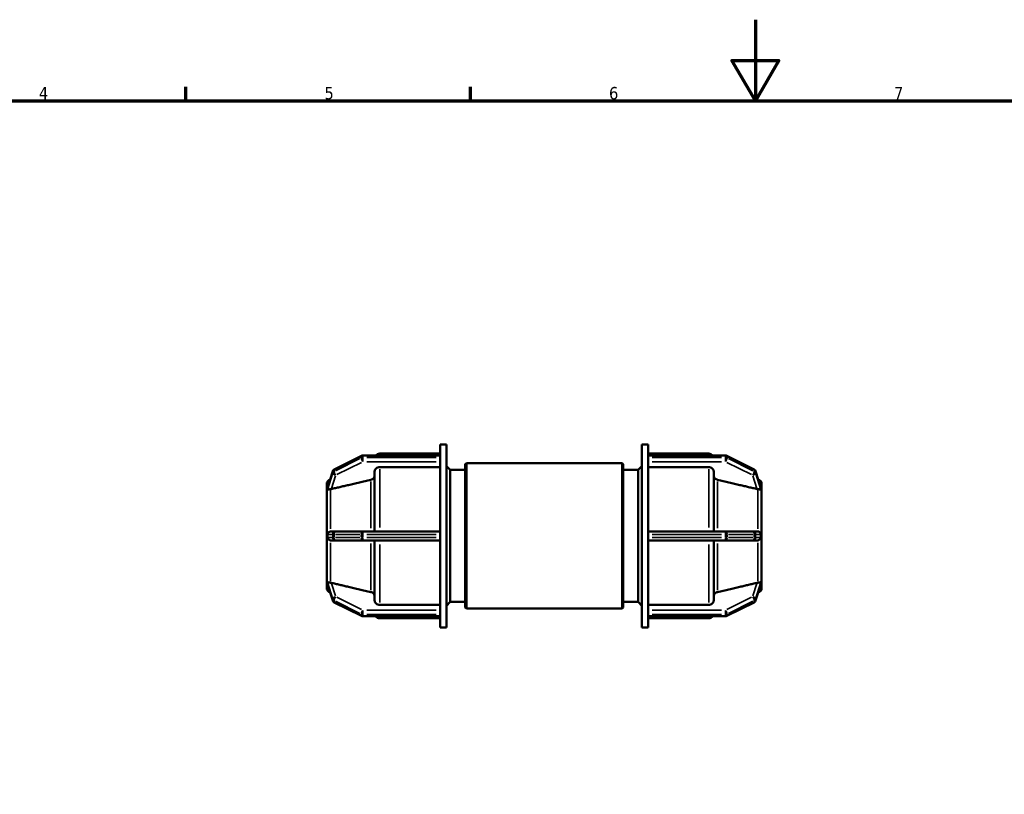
# Model space of a CAD drawing. Header units: millimetres. Extents: x 0 to 902, y -116 to 594.
# Tile 6 of 8: x 239 to 482, y 403 to 594. Entities that reach past the tile are written whole.
import ezdxf

# ---------------------------------------------------------------- set-up
doc = ezdxf.new("R2010")
doc.units = ezdxf.units.MM
for name, color, linetype, lineweight in [('Border (ANSI)', 7, 'Continuous', 70), ('Visible (ANSI)', 7, 'Continuous', 50), ('Visible Narrow (ANSI)', 7, 'Continuous', 35)]:
    doc.layers.add(name, color=color, linetype=linetype, lineweight=lineweight)
doc.styles.add('Note Text (ANSI)', font='tahoma.ttf')

# ---------------------------------------------------------------- blocks, each defined once
blk = doc.blocks.new('Borders Default Border')
at = {"layer": 'Border (ANSI)'}
for p, q in [((280.33, 574), (280.33, 577.45)), ((350.42, 574), (350.42, 577.45))]:
    blk.add_line(p, q, dxfattribs=at)
at = {"layer": 'Border (ANSI)', "flags": 128}
for points in [[(420.5, 594), (420.5, 574), (414.73, 584), (426.27, 584), (420.5, 574)], [(20, 20), (20, 574), (821, 574), (821, 20), (20, 20)]]:
    blk.add_lwpolyline(points, dxfattribs=at)
at = {"layer": 'Border (ANSI)', "char_height": 3.05, "attachment_point": 7, "style": 'Note Text (ANSI)'}
for s, insert in [('4', (244.23, 574.4)), ('5', (314.48, 574.34)), ('6', (384.49, 574.34)), ('7', (454.6, 574.4))]:
    blk.add_mtext(s, dxfattribs=dict(at, insert=insert))

msp = doc.modelspace()

# ---------------------------------------------------------------- linework, layer by layer
at = {"layer": 'Visible (ANSI)'}
for p, q in [((342.932, 486.693), (342.932, 489.482)), ((342.932, 489.482), (344.482, 489.482)), ((344.482, 444.482), (344.482, 489.482)), ((392.582, 444.482), (392.582, 489.482)), ((392.582, 489.482), (394.132, 489.482)), ((394.132, 486.693), (394.132, 489.482)), ((328.062, 487.232), (342.932, 487.232)), ((394.132, 487.232), (409.002, 487.232)), ((323.577, 486.677), (316.888, 483.332)), ((342.932, 486.756), (323.913, 486.756)), ((342.932, 486.693), (342.932, 486.655)), ((342.932, 486.468), (342.932, 486.655)), ((342.932, 486.28), (342.932, 486.468)), ((342.932, 486.28), (342.932, 486.235)), ((342.932, 467.441), (342.932, 486.235)), ((349.132, 484.607), (349.382, 484.857)), ((349.132, 449.357), (349.132, 484.607)), ((349.382, 484.857), (349.382, 449.107)), ((349.382, 484.857), (387.682, 484.857)), ((387.682, 449.107), (387.682, 484.857)), ((387.932, 484.607), (387.682, 484.857)), ((387.932, 484.607), (387.932, 449.357)), ((394.132, 486.756), (413.151, 486.756)), ((394.132, 486.655), (394.132, 486.693)), ((394.132, 486.468), (394.132, 486.655)), ((394.132, 486.28), (394.132, 486.468)), ((394.132, 486.235), (394.132, 486.28)), ((394.132, 467.441), (394.132, 486.235)), ((413.486, 486.677), (420.176, 483.332)), ((316.509, 482.888), (315.22, 478.84)), ((326.812, 468.107), (326.812, 482.845)), ((342.932, 483.93), (328.062, 483.93)), ((345.412, 483.232), (344.482, 484.162)), ((345.412, 450.732), (345.412, 483.232)), ((345.412, 483.232), (349.132, 483.232)), ((387.932, 483.232), (391.652, 483.232)), ((391.652, 483.232), (392.582, 484.162)), ((391.652, 450.732), (391.652, 483.232)), ((409.002, 483.93), (394.132, 483.93)), ((410.252, 482.845), (410.252, 468.107)), ((420.555, 482.888), (421.844, 478.84)), ((315.032, 478.595), (315.032, 479.742)), ((422.032, 479.742), (422.032, 478.595)), ((315.033, 478.598), (315.032, 478.595)), ((315.032, 478.595), (315.032, 478.032)), ((315.032, 478.032), (315.032, 477.47)), ((315.032, 477.47), (315.033, 477.473)), ((315.033, 477.47), (315.032, 477.47)), ((315.032, 468.107), (315.032, 477.47)), ((422.031, 478.598), (422.032, 478.595)), ((422.032, 477.47), (422.031, 477.473)), ((422.031, 477.47), (422.032, 477.47)), ((422.032, 478.595), (422.032, 478.032)), ((422.032, 478.032), (422.032, 477.47)), ((422.032, 477.47), (422.032, 468.107)), ((315.033, 468.107), (315.032, 468.107)), ((315.032, 468.107), (315.032, 466.982)), ((317.223, 468.107), (316.144, 468.107)), ((323.913, 468.107), (317.223, 468.107)), ((342.932, 468.107), (323.913, 468.107)), ((413.151, 468.107), (394.132, 468.107)), ((419.841, 468.107), (413.151, 468.107)), ((420.92, 468.107), (419.841, 468.107)), ((422.031, 468.107), (422.032, 468.107)), ((422.032, 468.107), (422.032, 466.982)), ((315.032, 466.982), (315.032, 465.857)), ((315.032, 465.857), (315.033, 465.857)), ((315.032, 456.495), (315.032, 465.857)), ((316.144, 465.857), (317.223, 465.857)), ((317.223, 465.857), (323.913, 465.857)), ((323.913, 465.857), (342.932, 465.857)), ((326.812, 451.119), (326.812, 465.857)), ((342.932, 467.441), (342.932, 467.357)), ((342.932, 466.982), (342.932, 467.357)), ((342.932, 466.607), (342.932, 466.982)), ((342.932, 466.607), (342.932, 466.524)), ((342.932, 447.73), (342.932, 466.524)), ((394.132, 467.357), (394.132, 467.441)), ((394.132, 466.982), (394.132, 467.357)), ((394.132, 466.607), (394.132, 466.982)), ((394.132, 466.524), (394.132, 466.607)), ((394.132, 447.73), (394.132, 466.524)), ((394.132, 465.857), (413.151, 465.857)), ((410.252, 465.857), (410.252, 451.119)), ((413.151, 465.857), (419.841, 465.857)), ((419.841, 465.857), (420.92, 465.857)), ((422.032, 465.857), (422.031, 465.857)), ((422.032, 466.982), (422.032, 465.857)), ((422.032, 465.857), (422.032, 456.495)), ((315.032, 456.495), (315.032, 455.932)), ((315.032, 456.495), (315.033, 456.495)), ((315.033, 456.491), (315.032, 456.495)), ((315.032, 455.932), (315.032, 455.37)), ((422.031, 456.491), (422.032, 456.495)), ((422.032, 456.495), (422.031, 456.495)), ((422.032, 456.495), (422.032, 455.932)), ((422.032, 455.932), (422.032, 455.37)), ((315.032, 455.37), (315.033, 455.366)), ((315.032, 454.223), (315.032, 455.37)), ((315.22, 455.124), (316.509, 451.076)), ((421.844, 455.124), (420.555, 451.076)), ((422.032, 455.37), (422.031, 455.366)), ((422.032, 455.37), (422.032, 454.223)), ((316.888, 450.633), (323.577, 447.288)), ((345.412, 450.732), (344.482, 449.802)), ((345.412, 450.732), (349.132, 450.732)), ((387.932, 450.732), (391.652, 450.732)), ((391.652, 450.732), (392.582, 449.802)), ((420.176, 450.633), (413.486, 447.288)), ((328.062, 450.035), (342.932, 450.035)), ((349.132, 449.357), (349.382, 449.107)), ((349.382, 449.107), (387.682, 449.107)), ((387.932, 449.357), (387.682, 449.107)), ((394.132, 450.035), (409.002, 450.035)), ((323.913, 447.209), (342.932, 447.209)), ((328.062, 446.732), (342.932, 446.732)), ((342.932, 447.73), (342.932, 447.684)), ((342.932, 447.497), (342.932, 447.684)), ((342.932, 447.309), (342.932, 447.497)), ((342.932, 447.309), (342.932, 447.271)), ((342.932, 444.482), (342.932, 447.271)), ((394.132, 447.684), (394.132, 447.73)), ((394.132, 447.497), (394.132, 447.684)), ((394.132, 447.309), (394.132, 447.497)), ((394.132, 447.271), (394.132, 447.309)), ((394.132, 444.482), (394.132, 447.271)), ((413.151, 447.209), (394.132, 447.209)), ((394.132, 446.732), (409.002, 446.732)), ((342.932, 444.482), (344.482, 444.482)), ((392.582, 444.482), (394.132, 444.482))]:
    msp.add_line(p, q, dxfattribs=at)
for centre, radius, start, end in [((328.062, 485.982), 1.25, 90, 141.76838), ((409.002, 485.982), 1.25, 38.23162, 90), ((323.913, 486.006), 0.75, 90, 116.56505), ((413.151, 486.006), 0.75, 63.43495, 90), ((317.223, 482.661), 0.75, 116.56505, 162.34708), ((419.841, 482.661), 0.75, 17.65292, 63.43495), ((316.282, 479.742), 1.25, 108.54856, 180), ((420.782, 479.742), 1.25, 0, 71.45144), ((316.282, 454.223), 1.25, 180, 251.45144), ((420.782, 454.223), 1.25, 288.54856, 0), ((317.223, 451.304), 0.75, 197.65292, 243.43495), ((419.841, 451.304), 0.75, 296.56505, 342.34708), ((323.913, 447.959), 0.75, 243.43495, 270), ((328.062, 447.982), 1.25, 218.23162, 270), ((409.002, 447.982), 1.25, 270, 321.76838), ((413.151, 447.959), 0.75, 270, 296.56505)]:
    msp.add_arc(centre, radius, start, end, dxfattribs=at)
for points, knots in [([(328.062, 483.93), (327.908, 483.93), (327.726, 483.898), (327.441, 483.796), (327.287, 483.707), (327.069, 483.518), (326.966, 483.384), (326.848, 483.137), (326.812, 482.979), (326.812, 482.845)], [0, 0, 0, 0, 0.04625632, 0.04625632, 0.09254923, 0.09254923, 0.13888952, 0.13888952, 0.18527442, 0.18527442, 0.18527442, 0.18527442]), ([(410.252, 482.845), (410.252, 482.979), (410.216, 483.137), (410.098, 483.384), (409.995, 483.518), (409.776, 483.707), (409.623, 483.796), (409.338, 483.898), (409.156, 483.93), (409.002, 483.93)], [-0.18527442, -0.18527442, -0.18527442, -0.18527442, -0.13888952, -0.13888952, -0.09254923, -0.09254923, -0.04625632, -0.04625632, 0, 0, 0, 0]), ([(326.812, 481.834), (326.812, 481.7), (326.776, 481.542), (326.658, 481.295), (326.555, 481.161), (326.336, 480.972), (326.182, 480.883), (325.992, 480.814), (325.94, 480.799), (325.885, 480.786)], [0.18529469, 0.18529469, 0.18529469, 0.18529469, 0.23169983, 0.23169983, 0.2780623, 0.2780623, 0.32436409, 0.32436409, 0.33995169, 0.33995169, 0.33995169, 0.33995169]), ([(411.178, 480.786), (411.124, 480.799), (411.072, 480.814), (410.881, 480.883), (410.727, 480.972), (410.509, 481.161), (410.406, 481.295), (410.288, 481.542), (410.252, 481.7), (410.252, 481.834)], [0.40127139, 0.40127139, 0.40127139, 0.40127139, 0.41685898, 0.41685898, 0.46316077, 0.46316077, 0.50952325, 0.50952325, 0.55592839, 0.55592839, 0.55592839, 0.55592839]), ([(315.033, 478.598), (315.033, 478.58), (315.033, 478.561), (315.032, 478.367), (315.032, 478.193), (315.032, 478.032)], [0.72100783, 0.72100783, 0.72100783, 0.72100783, 0.73120945, 0.73120945, 0.82745692, 0.82745692, 0.82745692, 0.82745692]), ([(315.032, 478.032), (315.032, 477.872), (315.032, 477.696), (315.033, 477.509), (315.033, 477.491), (315.033, 477.473)], [0, 0, 0, 0, 0.09624747, 0.09624747, 0.10644908, 0.10644908, 0.10644908, 0.10644908]), ([(315.958, 478.487), (315.89, 478.479), (315.823, 478.47), (315.629, 478.44), (315.515, 478.415), (315.332, 478.366), (315.27, 478.345), (315.22, 478.348), (315.213, 478.356), (315.207, 478.373), (315.205, 478.381), (315.206, 478.391)], [-0.56200312, -0.56200312, -0.56200312, -0.56200312, -0.54022531, -0.54022531, -0.49448703, -0.49448703, -0.44917691, -0.44917691, -0.42577428, -0.42577428, -0.41171962, -0.41171962, -0.41171962, -0.41171962]), ([(315.206, 478.766), (315.206, 478.77), (315.206, 478.776), (315.208, 478.796), (315.212, 478.815), (315.22, 478.84)], [-0.434810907, -0.434810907, -0.434810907, -0.434810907, -0.426447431, -0.426447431, -0.405774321, -0.405774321, -0.405774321, -0.405774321]), ([(315.206, 478.391), (315.208, 478.461), (315.208, 478.527), (315.208, 478.647), (315.208, 478.707), (315.206, 478.766)], [0.377556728, 0.377556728, 0.377556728, 0.377556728, 0.413728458, 0.413728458, 0.449900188, 0.449900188, 0.449900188, 0.449900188]), ([(316.144, 478.519), (316.137, 478.518), (316.13, 478.516), (316.07, 478.503), (316.014, 478.493), (315.958, 478.487)], [0.246787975, 0.246787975, 0.246787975, 0.246787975, 0.248872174, 0.248872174, 0.26554333, 0.26554333, 0.26554333, 0.26554333]), ([(421.105, 478.487), (421.05, 478.493), (420.994, 478.503), (420.94, 478.515), (420.934, 478.516), (420.927, 478.518), (420.92, 478.519)], [0.472369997, 0.472369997, 0.472369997, 0.472369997, 0.489041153, 0.489041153, 0.489041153, 0.491125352, 0.491125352, 0.491125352, 0.491125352]), ([(421.858, 478.391), (421.858, 478.382), (421.858, 478.374), (421.852, 478.357), (421.845, 478.349), (421.797, 478.343), (421.733, 478.366), (421.553, 478.414), (421.453, 478.436), (421.266, 478.466), (421.188, 478.477), (421.105, 478.487)], [-0.18191806, -0.18191806, -0.18191806, -0.18191806, -0.16973428, -0.16973428, -0.14779047, -0.14779047, -0.09974817, -0.09974817, -0.05886536, -0.05886536, -0.03298317, -0.03298317, -0.03298317, -0.03298317]), ([(421.844, 478.841), (421.85, 478.82), (421.854, 478.803), (421.858, 478.781), (421.858, 478.773), (421.858, 478.766)], [-0.209915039, -0.209915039, -0.209915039, -0.209915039, -0.194228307, -0.194228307, -0.183032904, -0.183032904, -0.183032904, -0.183032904]), ([(421.858, 478.766), (421.856, 478.707), (421.855, 478.647), (421.855, 478.587), (421.855, 478.527), (421.856, 478.461), (421.858, 478.391)], [0.791285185, 0.791285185, 0.791285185, 0.791285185, 0.827456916, 0.827456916, 0.827456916, 0.863628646, 0.863628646, 0.863628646, 0.863628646]), ([(422.032, 478.032), (422.032, 478.193), (422.032, 478.367), (422.031, 478.561), (422.031, 478.58), (422.031, 478.598)], [0.41372846, 0.41372846, 0.41372846, 0.41372846, 0.50997593, 0.50997593, 0.52017754, 0.52017754, 0.52017754, 0.52017754]), ([(422.031, 477.473), (422.031, 477.491), (422.031, 477.509), (422.032, 477.696), (422.032, 477.872), (422.032, 478.032)], [0.30727938, 0.30727938, 0.30727938, 0.30727938, 0.31748099, 0.31748099, 0.41372846, 0.41372846, 0.41372846, 0.41372846]), ([(315.033, 468.107), (315.033, 468.071), (315.033, 468.034), (315.032, 467.653), (315.032, 467.303), (315.032, 466.982)], [0.72100783, 0.72100783, 0.72100783, 0.72100783, 0.73120945, 0.73120945, 0.82745692, 0.82745692, 0.82745692, 0.82745692]), ([(315.206, 467.357), (315.206, 467.366), (315.206, 467.374), (315.208, 467.41), (315.212, 467.44), (315.237, 467.533), (315.268, 467.596), (315.364, 467.742), (315.453, 467.84), (315.684, 467.998), (315.8, 468.051), (315.935, 468.084), (315.947, 468.086), (315.958, 468.089)], [-0.4133001, -0.4133001, -0.4133001, -0.4133001, -0.40775919, -0.40775919, -0.38919427, -0.38919427, -0.35408858, -0.35408858, -0.30276347, -0.30276347, -0.25994849, -0.25994849, -0.25587383, -0.25587383, -0.25587383, -0.25587383]), ([(315.958, 468.089), (316.014, 468.1), (316.07, 468.106), (316.13, 468.107), (316.137, 468.107), (316.144, 468.107)], [0.223497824, 0.223497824, 0.223497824, 0.223497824, 0.240168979, 0.240168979, 0.242253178, 0.242253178, 0.242253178, 0.242253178]), ([(420.92, 468.107), (420.927, 468.107), (420.934, 468.107), (420.94, 468.107), (420.994, 468.106), (421.05, 468.1), (421.105, 468.089)], [0.486956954, 0.486956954, 0.486956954, 0.486956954, 0.489041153, 0.489041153, 0.489041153, 0.50571231, 0.50571231, 0.50571231, 0.50571231]), ([(421.105, 468.089), (421.154, 468.079), (421.202, 468.065), (421.378, 468.001), (421.492, 467.93), (421.681, 467.765), (421.747, 467.679), (421.809, 467.566), (421.828, 467.525), (421.848, 467.456), (421.854, 467.429), (421.858, 467.386), (421.858, 467.372), (421.858, 467.357)], [-0.33205766, -0.33205766, -0.33205766, -0.33205766, -0.31354731, -0.31354731, -0.26028691, -0.26028691, -0.20670531, -0.20670531, -0.18078754, -0.18078754, -0.16518704, -0.16518704, -0.15708707, -0.15708707, -0.15708707, -0.15708707]), ([(422.032, 466.982), (422.032, 467.303), (422.032, 467.653), (422.031, 468.034), (422.031, 468.071), (422.031, 468.107)], [0.41372846, 0.41372846, 0.41372846, 0.41372846, 0.50997593, 0.50997593, 0.52017754, 0.52017754, 0.52017754, 0.52017754]), ([(315.032, 466.982), (315.032, 466.661), (315.032, 466.312), (315.033, 465.93), (315.033, 465.894), (315.033, 465.857)], [0, 0, 0, 0, 0.09624747, 0.09624747, 0.10644908, 0.10644908, 0.10644908, 0.10644908]), ([(315.958, 465.876), (315.954, 465.877), (315.949, 465.878), (315.828, 465.904), (315.714, 465.952), (315.472, 466.106), (315.373, 466.211), (315.277, 466.353), (315.251, 466.403), (315.221, 466.486), (315.214, 466.515), (315.207, 466.562), (315.205, 466.585), (315.206, 466.607)], [-0.55082396, -0.55082396, -0.55082396, -0.55082396, -0.54941909, -0.54941909, -0.51261876, -0.51261876, -0.46405534, -0.46405534, -0.43840384, -0.43840384, -0.42064761, -0.42064761, -0.40530506, -0.40530506, -0.40530506, -0.40530506]), ([(315.206, 466.607), (315.208, 466.736), (315.208, 466.862), (315.208, 467.103), (315.208, 467.229), (315.206, 467.357)], [0.377556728, 0.377556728, 0.377556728, 0.377556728, 0.413728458, 0.413728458, 0.449900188, 0.449900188, 0.449900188, 0.449900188]), ([(316.144, 465.857), (316.137, 465.857), (316.13, 465.857), (316.07, 465.859), (316.014, 465.865), (315.958, 465.876)], [0.246787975, 0.246787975, 0.246787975, 0.246787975, 0.248872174, 0.248872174, 0.26554333, 0.26554333, 0.26554333, 0.26554333]), ([(421.105, 465.876), (421.05, 465.865), (420.994, 465.859), (420.94, 465.858), (420.934, 465.857), (420.927, 465.857), (420.92, 465.857)], [0.472369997, 0.472369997, 0.472369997, 0.472369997, 0.489041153, 0.489041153, 0.489041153, 0.491125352, 0.491125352, 0.491125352, 0.491125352]), ([(421.858, 466.607), (421.858, 466.59), (421.858, 466.573), (421.852, 466.526), (421.845, 466.492), (421.801, 466.37), (421.744, 466.278), (421.583, 466.105), (421.486, 466.031), (421.289, 465.927), (421.198, 465.895), (421.105, 465.876)], [-0.15818524, -0.15818524, -0.15818524, -0.15818524, -0.14854563, -0.14854563, -0.13171415, -0.13171415, -0.09531334, -0.09531334, -0.06049053, -0.06049053, -0.0325611, -0.0325611, -0.0325611, -0.0325611]), ([(421.858, 467.357), (421.856, 467.229), (421.855, 467.103), (421.855, 466.982), (421.855, 466.862), (421.856, 466.736), (421.858, 466.607)], [0.791285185, 0.791285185, 0.791285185, 0.791285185, 0.827456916, 0.827456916, 0.827456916, 0.863628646, 0.863628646, 0.863628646, 0.863628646]), ([(422.031, 465.857), (422.031, 465.894), (422.031, 465.93), (422.032, 466.312), (422.032, 466.661), (422.032, 466.982)], [0.30727938, 0.30727938, 0.30727938, 0.30727938, 0.31748099, 0.31748099, 0.41372846, 0.41372846, 0.41372846, 0.41372846]), ([(315.033, 456.491), (315.033, 456.474), (315.033, 456.456), (315.032, 456.269), (315.032, 456.093), (315.032, 455.932)], [-0.10644907, -0.10644907, -0.10644907, -0.10644907, -0.09624747, -0.09624747, 0, 0, 0, 0]), ([(315.032, 455.932), (315.032, 455.772), (315.032, 455.598), (315.033, 455.404), (315.033, 455.385), (315.033, 455.366)], [0, 0, 0, 0, 0.09624747, 0.09624747, 0.10644908, 0.10644908, 0.10644908, 0.10644908]), ([(315.206, 455.574), (315.206, 455.581), (315.206, 455.587), (315.21, 455.604), (315.215, 455.612), (315.252, 455.623), (315.3, 455.608), (315.441, 455.569), (315.539, 455.543), (315.752, 455.505), (315.85, 455.491), (315.957, 455.478), (315.958, 455.478), (315.958, 455.478)], [-0.4042175, -0.4042175, -0.4042175, -0.4042175, -0.39490146, -0.39490146, -0.37394703, -0.37394703, -0.32748714, -0.32748714, -0.27994625, -0.27994625, -0.24633599, -0.24633599, -0.24607355, -0.24607355, -0.24607355, -0.24607355]), ([(315.206, 455.199), (315.208, 455.257), (315.208, 455.318), (315.208, 455.438), (315.208, 455.504), (315.206, 455.574)], [0.377556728, 0.377556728, 0.377556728, 0.377556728, 0.413728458, 0.413728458, 0.449900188, 0.449900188, 0.449900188, 0.449900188]), ([(315.958, 455.478), (316.014, 455.471), (316.07, 455.462), (316.13, 455.448), (316.137, 455.447), (316.144, 455.445)], [0.223497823, 0.223497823, 0.223497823, 0.223497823, 0.240168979, 0.240168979, 0.242253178, 0.242253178, 0.242253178, 0.242253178]), ([(420.92, 455.445), (420.927, 455.447), (420.934, 455.448), (420.94, 455.45), (420.994, 455.462), (421.05, 455.471), (421.105, 455.478)], [0.486956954, 0.486956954, 0.486956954, 0.486956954, 0.489041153, 0.489041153, 0.489041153, 0.505712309, 0.505712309, 0.505712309, 0.505712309]), ([(421.105, 455.478), (421.146, 455.483), (421.186, 455.488), (421.353, 455.511), (421.467, 455.532), (421.662, 455.578), (421.732, 455.601), (421.803, 455.617), (421.824, 455.62), (421.848, 455.612), (421.854, 455.604), (421.858, 455.587), (421.858, 455.581), (421.858, 455.574)], [-0.34177184, -0.34177184, -0.34177184, -0.34177184, -0.32822558, -0.32822558, -0.2833916, -0.2833916, -0.23650315, -0.23650315, -0.21108585, -0.21108585, -0.19013834, -0.19013834, -0.18078379, -0.18078379, -0.18078379, -0.18078379]), ([(421.858, 455.574), (421.856, 455.504), (421.855, 455.438), (421.855, 455.378), (421.855, 455.318), (421.856, 455.257), (421.858, 455.199)], [-0.03617173, -0.03617173, -0.03617173, -0.03617173, 0, 0, 0, 0.03617173, 0.03617173, 0.03617173, 0.03617173]), ([(422.032, 455.932), (422.032, 456.093), (422.032, 456.269), (422.031, 456.456), (422.031, 456.474), (422.031, 456.491)], [0.41372846, 0.41372846, 0.41372846, 0.41372846, 0.50997593, 0.50997593, 0.52017754, 0.52017754, 0.52017754, 0.52017754]), ([(422.031, 455.366), (422.031, 455.385), (422.031, 455.404), (422.032, 455.598), (422.032, 455.772), (422.032, 455.932)], [0.30727938, 0.30727938, 0.30727938, 0.30727938, 0.31748099, 0.31748099, 0.41372846, 0.41372846, 0.41372846, 0.41372846]), ([(315.22, 455.124), (315.215, 455.14), (315.212, 455.153), (315.207, 455.177), (315.205, 455.189), (315.206, 455.199)], [-0.483202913, -0.483202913, -0.483202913, -0.483202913, -0.469778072, -0.469778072, -0.450747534, -0.450747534, -0.450747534, -0.450747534]), ([(325.885, 453.179), (325.94, 453.166), (325.992, 453.15), (326.182, 453.082), (326.336, 452.993), (326.555, 452.803), (326.658, 452.67), (326.776, 452.422), (326.812, 452.265), (326.812, 452.131)], [0.40127139, 0.40127139, 0.40127139, 0.40127139, 0.41685898, 0.41685898, 0.46316077, 0.46316077, 0.50952325, 0.50952325, 0.55592839, 0.55592839, 0.55592839, 0.55592839]), ([(410.252, 452.131), (410.252, 452.265), (410.288, 452.422), (410.406, 452.67), (410.509, 452.803), (410.727, 452.993), (410.881, 453.082), (411.072, 453.15), (411.124, 453.166), (411.178, 453.179)], [0.18529469, 0.18529469, 0.18529469, 0.18529469, 0.23169983, 0.23169983, 0.2780623, 0.2780623, 0.32436409, 0.32436409, 0.33995169, 0.33995169, 0.33995169, 0.33995169]), ([(421.858, 455.199), (421.858, 455.191), (421.858, 455.183), (421.854, 455.16), (421.85, 455.144), (421.844, 455.124)], [-0.183738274, -0.183738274, -0.183738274, -0.183738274, -0.171956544, -0.171956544, -0.157531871, -0.157531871, -0.157531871, -0.157531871]), ([(326.812, 451.119), (326.812, 450.985), (326.848, 450.828), (326.966, 450.58), (327.069, 450.447), (327.287, 450.258), (327.441, 450.169), (327.726, 450.066), (327.908, 450.035), (328.062, 450.035)], [-0.18527442, -0.18527442, -0.18527442, -0.18527442, -0.13888952, -0.13888952, -0.09254923, -0.09254923, -0.04625632, -0.04625632, 0, 0, 0, 0]), ([(409.002, 450.035), (409.156, 450.035), (409.338, 450.066), (409.623, 450.169), (409.776, 450.258), (409.995, 450.447), (410.098, 450.58), (410.216, 450.828), (410.252, 450.985), (410.252, 451.119)], [0, 0, 0, 0, 0.04625632, 0.04625632, 0.09254923, 0.09254923, 0.13888952, 0.13888952, 0.18527442, 0.18527442, 0.18527442, 0.18527442])]:
    msp.add_open_spline(points, degree=3, knots=knots, dxfattribs=at)
for points, weights in [([(325.885, 480.786), (320.598, 479.556), (316.144, 478.519)], [1, 1.00374488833, 1.00015351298]), ([(420.92, 478.519), (416.466, 479.556), (411.178, 480.786)], [1.00015351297, 1.00374488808, 1]), ([(316.144, 455.445), (320.598, 454.409), (325.885, 453.179)], [1.00015351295, 1.00374488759, 1]), ([(411.178, 453.179), (416.466, 454.409), (420.92, 455.445)], [1, 1.00374488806, 1.00015351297])]:
    msp.add_rational_spline(points, weights, degree=2, dxfattribs=at)
for points in [[(315.033, 477.473), (315.033, 477.472), (315.033, 477.471), (315.033, 477.47)], [(422.031, 477.47), (422.031, 477.471), (422.031, 477.472), (422.031, 477.473)], [(315.033, 456.495), (315.033, 456.494), (315.033, 456.492), (315.033, 456.491)], [(422.031, 456.491), (422.031, 456.492), (422.031, 456.494), (422.031, 456.495)]]:
    msp.add_open_spline(points, degree=3, dxfattribs=at)
at = {"layer": 'Visible Narrow (ANSI)'}
for p, q in [((328.062, 487.231), (328.062, 486.802)), ((409.002, 486.802), (409.002, 487.231)), ((317.183, 483.391), (323.203, 486.401)), ((323.203, 486.026), (317.183, 483.016)), ((317.558, 482.078), (323.578, 485.089)), ((323.538, 486.55), (323.538, 486.212)), ((323.913, 486.756), (323.913, 486.665)), ((323.913, 486.299), (323.913, 486.637)), ((323.913, 486.249), (323.913, 485.308)), ((324.864, 486.655), (341.981, 486.655)), ((341.981, 486.28), (324.864, 486.28)), ((324.864, 485.256), (341.981, 485.256)), ((395.083, 486.655), (412.2, 486.655)), ((412.2, 486.28), (395.083, 486.28)), ((395.083, 485.256), (412.2, 485.256)), ((413.151, 486.665), (413.151, 486.756)), ((413.151, 486.637), (413.151, 486.299)), ((413.151, 485.308), (413.151, 486.249)), ((413.485, 485.089), (419.506, 482.078)), ((413.526, 486.212), (413.526, 486.55)), ((413.86, 486.401), (419.881, 483.391)), ((419.881, 483.016), (413.86, 486.026)), ((315.27, 478.969), (316.436, 482.63)), ((316.436, 482.255), (315.27, 478.594)), ((316.5, 482.815), (316.5, 482.477)), ((316.848, 482.867), (316.848, 483.205)), ((328.062, 483.393), (328.062, 469.052)), ((409.002, 469.052), (409.002, 483.393)), ((420.216, 483.205), (420.216, 482.867)), ((420.564, 482.477), (420.564, 482.815)), ((420.628, 482.63), (421.793, 478.969)), ((421.793, 478.594), (420.628, 482.255)), ((316.198, 478.689), (317.169, 481.741)), ((325.885, 468.862), (325.885, 480.349)), ((411.178, 480.349), (411.178, 468.862)), ((419.895, 481.741), (420.866, 478.689)), ((315.958, 468.706), (315.958, 478.124)), ((421.105, 468.706), (421.105, 478.124)), ((323.913, 468.105), (323.913, 467.416)), ((413.151, 467.416), (413.151, 468.105)), ((315.27, 467.357), (316.436, 467.357)), ((316.436, 466.607), (315.27, 466.607)), ((315.958, 455.841), (315.958, 465.259)), ((316.5, 467.32), (316.5, 466.645)), ((316.823, 467.357), (316.509, 467.357)), ((316.509, 466.607), (316.823, 466.607)), ((316.848, 466.645), (316.848, 467.32)), ((317.183, 467.357), (323.203, 467.357)), ((323.203, 466.607), (317.183, 466.607)), ((323.538, 467.32), (323.538, 466.645)), ((323.893, 467.357), (323.555, 467.357)), ((323.555, 466.607), (323.893, 466.607)), ((323.913, 466.645), (323.913, 467.32)), ((323.913, 466.548), (323.913, 465.86)), ((324.864, 467.357), (341.981, 467.357)), ((341.981, 466.607), (324.864, 466.607)), ((395.083, 467.357), (412.2, 467.357)), ((412.2, 466.607), (395.083, 466.607)), ((413.151, 467.32), (413.151, 466.645)), ((413.151, 465.86), (413.151, 466.548)), ((413.509, 467.357), (413.171, 467.357)), ((413.171, 466.607), (413.509, 466.607)), ((413.526, 466.645), (413.526, 467.32)), ((413.86, 467.357), (419.881, 467.357)), ((419.881, 466.607), (413.86, 466.607)), ((420.216, 467.32), (420.216, 466.645)), ((420.555, 467.357), (420.241, 467.357)), ((420.241, 466.607), (420.555, 466.607)), ((420.564, 466.645), (420.564, 467.32)), ((420.628, 467.357), (421.793, 467.357)), ((421.793, 466.607), (420.628, 466.607)), ((421.105, 455.841), (421.105, 465.259)), ((325.885, 453.615), (325.885, 465.103)), ((328.062, 464.913), (328.062, 450.572)), ((409.002, 450.572), (409.002, 464.913)), ((411.178, 465.103), (411.178, 453.615)), ((315.27, 455.37), (316.436, 451.709)), ((316.436, 451.334), (315.27, 454.995)), ((317.169, 452.223), (316.198, 455.276)), ((420.866, 455.276), (419.895, 452.223)), ((420.628, 451.709), (421.793, 455.37)), ((421.793, 454.995), (420.628, 451.334)), ((316.5, 451.487), (316.5, 451.15)), ((316.848, 450.76), (316.848, 451.097)), ((317.183, 450.949), (323.203, 447.939)), ((323.203, 447.564), (317.183, 450.574)), ((323.578, 448.876), (317.558, 451.886)), ((419.506, 451.886), (413.485, 448.876)), ((413.86, 447.939), (419.881, 450.949)), ((419.881, 450.574), (413.86, 447.564)), ((420.216, 451.097), (420.216, 450.76)), ((420.564, 451.15), (420.564, 451.487)), ((323.913, 448.657), (323.913, 447.716)), ((341.981, 448.709), (324.864, 448.709)), ((412.2, 448.709), (395.083, 448.709)), ((413.151, 447.716), (413.151, 448.657)), ((323.538, 447.753), (323.538, 447.415)), ((323.913, 447.328), (323.913, 447.666)), ((323.913, 447.3), (323.913, 447.209)), ((324.864, 447.684), (341.981, 447.684)), ((341.981, 447.309), (324.864, 447.309)), ((328.062, 447.162), (328.062, 446.734)), ((395.083, 447.684), (412.2, 447.684)), ((412.2, 447.309), (395.083, 447.309)), ((409.002, 446.734), (409.002, 447.162)), ((413.151, 447.666), (413.151, 447.328)), ((413.151, 447.209), (413.151, 447.3)), ((413.526, 447.415), (413.526, 447.753))]:
    msp.add_line(p, q, dxfattribs=at)
for centre, major_axis, ratio, start_param, end_param in [((323.913, 486.006), (-0.335, 0.671), 0.25, 0.0231824, 0.4404652), ((323.913, 485.631), (0.335, -0.671), 0.25, 3.6837801, 5.0974968), ((323.913, 486.006), (0.75, 0), 0.8660254, 1.5969763, 2.0682152), ((323.913, 485.631), (-0.75, 0), 0.8660254, 4.7385689, 5.2098078), ((413.151, 486.006), (0.75, 0), 0.8660254, 1.0733775, 1.5446164), ((413.151, 485.631), (-0.75, 0), 0.8660254, 4.2149701, 4.686209), ((413.151, 485.631), (0.335, 0.671), 0.25, 4.3272812, 5.7409979), ((413.151, 486.006), (0.335, 0.671), 0.25, 5.8427201, 6.2600029), ((317.223, 482.661), (-0.715, 0.227), 0.4820287, 0.0076106, 0.1446015), ((317.223, 482.286), (-0.715, 0.227), 0.4820287, 0.2307519, 1.6444686), ((317.223, 482.661), (-0.75, 0), 0.8660254, 5.2749014, 5.9753477), ((317.223, 482.286), (-0.75, 0), 0.8660254, 5.2749014, 5.9753477), ((317.223, 482.661), (-0.335, 0.671), 0.25, 0.0231824, 0.4404652), ((317.223, 482.286), (-0.335, 0.671), 0.25, 0.5421874, 1.9559041), ((419.841, 482.286), (-0.335, -0.671), 0.25, 1.1856885, 2.5994052), ((419.841, 482.286), (0.715, 0.227), 0.4820287, 4.6387167, 6.0524334), ((419.841, 482.661), (0.335, 0.671), 0.25, 5.8427201, 6.2600029), ((419.841, 482.661), (0.75, 0), 0.8660254, 0.3078376, 1.0082839), ((419.841, 482.286), (0.75, 0), 0.8660254, 0.3078376, 1.0082839), ((419.841, 482.661), (0.715, 0.227), 0.4820287, 6.1385838, 6.2755747), ((317.223, 467.357), (0, 0.75), 0.9640574, 0.0785398, 1.4922565), ((317.223, 467.357), (0, 0.75), 0.5, 0.0785398, 1.4922565), ((323.913, 467.357), (0, 0.75), 0.5, 0.0785398, 1.4922565), ((413.151, 467.357), (0, 0.75), 0.5, 4.7909288, 6.2046455), ((419.841, 467.357), (0, 0.75), 0.5, 4.7909288, 6.2046455), ((419.841, 467.357), (0, 0.75), 0.9640574, 4.7909288, 6.2046455), ((317.223, 466.607), (0, -0.75), 0.9640574, 4.7909288, 6.2046455), ((317.223, 466.607), (0, -0.75), 0.5, 4.7909288, 6.2046455), ((323.913, 466.607), (0, -0.75), 0.5, 4.7909288, 6.2046455), ((413.151, 466.607), (0, -0.75), 0.5, 0.0785398, 1.4922565), ((419.841, 466.607), (0, -0.75), 0.5, 0.0785398, 1.4922565), ((419.841, 466.607), (0, -0.75), 0.9640574, 0.0785398, 1.4922565), ((317.223, 451.304), (-0.715, -0.227), 0.4820287, 6.1385838, 6.2755747), ((317.223, 451.679), (-0.715, -0.227), 0.4820287, 4.6387167, 6.0524334), ((317.223, 451.679), (-0.75, 0), 0.8660254, 0.3078376, 1.0082839), ((317.223, 451.304), (-0.75, 0), 0.8660254, 0.3078376, 1.0082839), ((317.223, 451.304), (-0.335, -0.671), 0.25, 5.8427201, 6.2600029), ((317.223, 451.679), (0.335, 0.671), 0.25, 1.1856885, 2.5994052), ((419.841, 451.679), (0.335, -0.671), 0.25, 0.5421874, 1.9559041), ((419.841, 451.679), (0.715, -0.227), 0.4820287, 0.2307519, 1.6444686), ((419.841, 451.304), (0.335, -0.671), 0.25, 0.0231824, 0.4404652), ((419.841, 451.679), (0.75, 0), 0.8660254, 5.2749014, 5.9753477), ((419.841, 451.304), (0.75, 0), 0.8660254, 5.2749014, 5.9753477), ((419.841, 451.304), (0.715, -0.227), 0.4820287, 0.0076106, 0.1446015), ((323.913, 448.334), (-0.335, -0.671), 0.25, 4.3272812, 5.7409979), ((413.151, 448.334), (-0.335, 0.671), 0.25, 3.6837801, 5.0974968), ((323.913, 447.959), (-0.335, -0.671), 0.25, 5.8427201, 6.2600029), ((323.913, 448.334), (0.75, 0), 0.8660254, 4.2149701, 4.686209), ((323.913, 447.959), (-0.75, 0), 0.8660254, 1.0733775, 1.5446164), ((413.151, 448.334), (0.75, 0), 0.8660254, 4.7385689, 5.2098078), ((413.151, 447.959), (-0.75, 0), 0.8660254, 1.5969763, 2.0682152), ((413.151, 447.959), (0.335, -0.671), 0.25, 0.0231824, 0.4404652)]:
    msp.add_ellipse(centre, major_axis=major_axis, ratio=ratio, start_param=start_param, end_param=end_param, dxfattribs=at)

# ---------------------------------------------------------------- block references
msp.add_blockref('Borders Default Border', (0, 0))

doc.saveas('drawing.dxf')
